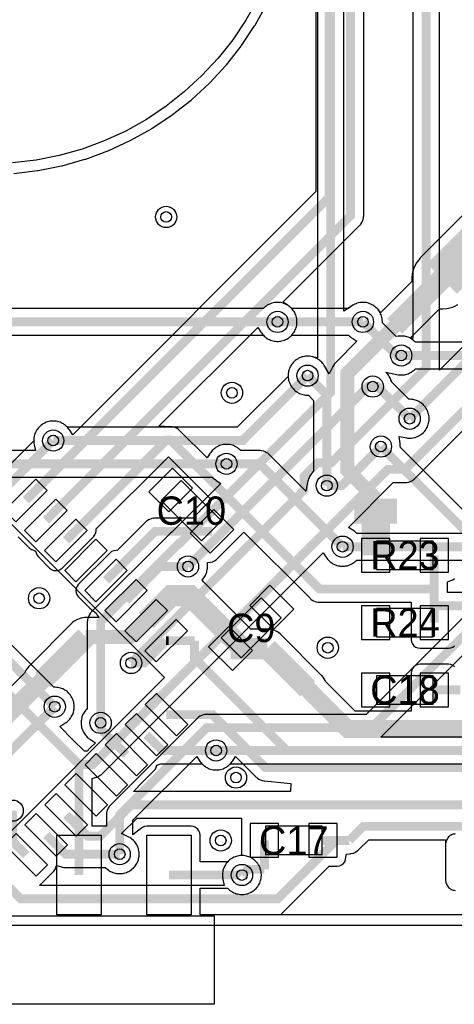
# Model space of a CAD drawing. Header units: millimetres. Extents: x -74 to 74, y -32 to 26.
# Tile 8 of 16: x 1 to 13, y -32 to -4. Entities that reach past the tile are written whole.
import ezdxf
from ezdxf.enums import TextEntityAlignment as Align

# ---------------------------------------------------------------- set-up
doc = ezdxf.new("R2010")
doc.units = ezdxf.units.MM
for name, color, linetype in [('COBRE_BAIXO', 7, 'Continuous'), ('COBRE_CIMA', 7, 'Continuous'), ('CONTORNO', 7, 'Continuous'), ('CORPOS_BAIXO', 7, 'Continuous'), ('CORPOS_CIMA', 7, 'Continuous'), ('FUROS', 7, 'Continuous'), ('PADS_BAIXO', 7, 'Continuous'), ('PADS_CIMA', 7, 'Continuous'), ('PLANO_GND_BAIXO', 7, 'Continuous'), ('PLANO_GND_CIMA', 7, 'Continuous'), ('REFS_CIMA', 7, 'Continuous'), ('VIAS', 7, 'Continuous')]:
    doc.layers.add(name, color=color, linetype=linetype)

msp = doc.modelspace()

# ---------------------------------------------------------------- linework, layer by layer
at = {"layer": 'COBRE_BAIXO', "const_width": 0.25}
for points in [[(2.54, -25.455), (2.924, -25.455), (11.256, -17.123), (11.748, -17.123), (16.493, -12.378), (22.706, -12.378), (22.778, -12.306), (22.778, -1.266), (25.558, 1.514), (25.558, 5.307), (27.388, 7.137), (28.962, 7.137), (30.025, 8.2)], [(11.651, 6.738), (9.643, 4.73), (9.643, -14.949), (5.368, -19.224), (5.35, -19.224), (3.149, -21.425), (3.149, -24.281)], [(12.24, 6.166), (12.34, 6.066), (12.34, -14.258), (9.655, -16.943), (9.268, -16.943), (8.892, -17.319), (8.892, -17.706), (4.009, -22.589)], [(20.32, -4.704), (20.32, -7.247), (11.872, -15.695)], [(-22.562, -6.6), (-22.85, -6.888), (-22.85, -11.875), (-22.167, -12.558), (-21.931, -12.558), (-21.242, -11.869), (-21.242, -9.867), (-19.556, -8.181), (-12.528, -8.181), (-3.74, -16.969), (6.702, -16.969)], [(-19.866, -7.582), (-6.961, -7.582), (-1.581, -12.962), (8.143, -12.962)], [(10.553, -12.962), (11.502, -13.911), (11.635, -13.911)], [(1.811, -16.311), (7.159, -16.311), (8.991, -14.479)], [(5.616, -19.866), (10.694, -14.788), (10.83, -14.788)], [(9.978, -19.309), (14.747, -19.309), (18.576, -15.48), (19.7, -15.48), (21.223, -17.003), (21.223, -17.537), (21.423, -17.737)], [(19.091, -16.123), (10.796, -24.418), (6.144, -24.418), (3.688, -26.874), (3.688, -27.988)], [(11.06, -16.481), (9.956, -17.585), (9.534, -17.585)], [(1.855, -23.825), (-2.583, -19.387), (-4.047, -19.387)], [(-1.651, -21.264), (2.54, -25.455)], [(6.41, -25.06), (21.608, -25.06), (23.821, -22.847)], [(2.54, -25.455), (2.54, -28.575)], [(5.08, -28.575), (7.137, -28.575), (7.138, -28.576)]]:
    msp.add_lwpolyline(points, dxfattribs=at)
at = {"layer": 'COBRE_CIMA'}
for points, const_width in [([(1.039, -18.001), (9.6, -9.44), (9.6, 13), (6.35, 16.25), (6.35, 22.74)], 0.25), ([(1.039, -18.001), (1.481, -17.559), (9.6, -9.44), (9.6, 13), (6.35, 16.25), (6.35, 22.74)], 0.25), ([(1.604, -18.567), (10.2, -9.971), (10.2, 13.249), (8.89, 14.559), (8.89, 22.74)], 0.25), ([(1.604, -18.567), (2.046, -18.125), (10.2, -9.971), (10.2, 13.249), (8.89, 14.559), (8.89, 22.74)], 0.25), ([(12.783, -11.748), (18.123, -6.408)], 1.2), ([(11.448, -13.083), (12.783, -11.748)], 0.6), ([(8.143, -12.962), (10.553, -12.962)], 0.25), ([(10.915, -17.951), (10.113, -17.149), (10.113, -14.418), (11.448, -13.083)], 0.4), ([(18.297, -13.911), (11.635, -13.911)], 0.25), ([(9.534, -17.585), (9.534, -15.022), (8.991, -14.479)], 0.25), ([(10.83, -14.788), (10.965, -14.788), (11.872, -15.695)], 0.25), ([(-4.433, -24.604), (-2.057, -22.228), (-1.705, -22.228), (0, -20.523), (0, -18.122), (1.811, -16.311)], 0.25), ([(2.17, -19.133), (5.004, -16.299), (5.124, -16.299), (9.325, -20.5), (12.565, -20.5)], 0.25), ([(11.06, -16.481), (13.528, -18.949), (18.891, -18.949)], 0.25), ([(9.978, -19.309), (7.638, -16.969), (6.702, -16.969)], 0.25), ([(10.915, -18.658), (10.915, -17.951)], 1.2), ([(10.915, -19.55), (10.915, -18.658)], 0.8), ([(6.293, -18.873), (4.692, -18.873), (3.301, -20.264)], 0.25), ([(12.565, -19.55), (12.565, -20.5)], 0.25), ([(3.867, -20.83), (4.831, -19.866), (5.616, -19.866)], 0.25), ([(4.433, -21.396), (5.14, -20.689), (5.669, -20.689), (7.163, -22.183)], 0.6), ([(12.565, -20.5), (12.565, -20.975)], 0.25), ([(12.565, -20.975), (17.968, -20.975)], 0.25), ([(12.565, -20.975), (12.565, -21.45)], 0.25), ([(4.433, -21.396), (3.972, -21.857), (2.729, -21.857)], 0.4), ([(2.729, -21.857), (1.518, -23.069)], 0.6), ([(4.999, -21.961), (4.371, -22.589), (4.009, -22.589)], 0.25), ([(5.067, -21.961), (4.999, -21.961)], 0.25), ([(5.067, -21.961), (5.801, -21.961)], 0.25), ([(26.978, -24.242), (26.16, -25.06), (8.405, -25.06), (5.801, -22.456), (5.801, -21.961)], 0.25), ([(6.817, -22.183), (7.163, -22.183)], 0.6), ([(7.163, -22.183), (7.853, -22.183)], 0.6), ([(8.989, -23.319), (7.853, -22.183)], 0.6), ([(1.518, -23.069), (0.306, -24.28)], 0.5), ([(22.362, -23.292), (21.2, -24.454), (10.124, -24.454), (8.989, -23.319)], 0.5), ([(12.565, -23.35), (13.307, -23.35)], 0.25), ([(34.425, -23.55), (31.293, -23.55), (29.298, -25.545), (7.804, -25.545), (6.307, -24.048), (5.81, -24.048)], 0.25), ([(9.796, -27.6), (8.148, -29.248), (0.895, -29.248), (-0.015, -28.338), (-0.015, -25.695), (1.855, -23.825)], 0.25), ([(36.471, -24.225), (33.201, -24.225), (30.833, -26.593), (4.023, -26.593), (3.135, -27.481), (2.784, -27.481), (2.179, -26.876)], 0.25), ([(3.876, -25.179), (3.149, -24.452), (3.149, -24.281)], 0.25), ([(5.008, -24.048), (5.81, -24.048)], 0.25), ([(4.442, -24.614), (4.888, -25.06), (6.41, -25.06)], 0.25), ([(1.048, -28.008), (0.667, -27.627), (0.667, -26.759)], 0.25), ([(10.167, -27.6), (10.564, -27.203), (33.253, -27.203), (34.575, -28.525)], 0.25), ([(3.688, -27.988), (2.16, -27.988), (1.614, -27.442)], 0.25), ([(7.775, -27.6), (7.775, -28.417)], 0.25), ([(9.425, -27.6), (9.796, -27.6)], 0.25), ([(9.796, -27.6), (10.167, -27.6)], 0.25), ([(7.775, -28.417), (7.297, -28.417), (7.138, -28.576)], 0.25)]:
    msp.add_lwpolyline(points, dxfattribs=dict(at, const_width=const_width))
at = {"layer": 'CONTORNO'}
msp.add_lwpolyline([(20.251, -30), (0, -30), (-20.251, -30)], dxfattribs=at)
at = {"layer": 'CORPOS_BAIXO'}
msp.add_lwpolyline([(6.35, -32.225), (-6.35, -32.225), (-6.35, -29.725), (6.35, -29.725)], close=True, dxfattribs=at)
at = {"layer": 'CORPOS_CIMA'}
for points in [[(6.559, -18.573), (5.427, -17.441), (4.861, -18.007), (5.993, -19.139)], [(-4.95, -23), (0, -27.95), (4.95, -23), (0, -18.05)], [(10.94, -19.95), (12.54, -19.95), (12.54, -19.15), (10.94, -19.15)], [(7.117, -22.449), (8.249, -21.317), (7.683, -20.751), (6.551, -21.883)], [(12.54, -21.05), (10.94, -21.05), (10.94, -21.85), (12.54, -21.85)], [(12.54, -22.95), (10.94, -22.95), (10.94, -23.75), (12.54, -23.75)], [(7.8, -28), (9.4, -28), (9.4, -27.2), (7.8, -27.2)]]:
    msp.add_lwpolyline(points, close=True, dxfattribs=at)
at = {"layer": 'FUROS'}
msp.add_lwpolyline([(7.574, -3.859), (7.247, -4.441), (6.877, -4.996), (6.463, -5.52), (6.01, -6.01), (5.52, -6.463), (4.996, -6.877), (4.441, -7.247), (3.859, -7.574), (3.253, -7.853), (2.627, -8.084), (1.984, -8.265), (1.33, -8.395), (0.667, -8.474)], dxfattribs=at)
at = {"layer": 'PADS_BAIXO'}
for points in [[(3.165, -29.7), (1.915, -29.7), (1.915, -27.45), (3.165, -27.45)], [(5.705, -29.7), (4.455, -29.7), (4.455, -27.45), (5.705, -27.45)]]:
    msp.add_lwpolyline(points, close=True, dxfattribs=at)
at = {"layer": 'PADS_CIMA'}
for points in [[(5.745, -17.654), (5.18, -17.088), (4.508, -17.76), (5.074, -18.325)], [(0.438, -18.284), (0.756, -18.603), (1.64, -17.719), (1.322, -17.4)], [(1.003, -18.85), (1.322, -19.168), (2.205, -18.284), (1.887, -17.966)], [(6.912, -18.82), (6.346, -18.255), (5.675, -18.926), (6.24, -19.492)], [(1.569, -19.416), (1.887, -19.734), (2.771, -18.85), (2.453, -18.532)], [(2.135, -19.981), (2.453, -20.3), (3.337, -19.416), (3.019, -19.097)], [(10.515, -20.025), (11.315, -20.025), (11.315, -19.075), (10.515, -19.075)], [(12.165, -20.025), (12.965, -20.025), (12.965, -19.075), (12.165, -19.075)], [(2.7, -20.547), (3.019, -20.865), (3.903, -19.981), (3.584, -19.663)], [(3.266, -21.113), (3.584, -21.431), (4.468, -20.547), (4.15, -20.229)], [(8.036, -21.635), (8.602, -21.07), (7.93, -20.398), (7.365, -20.964)], [(3.832, -21.678), (4.15, -21.997), (5.034, -21.113), (4.716, -20.795)], [(11.315, -20.975), (10.515, -20.975), (10.515, -21.925), (11.315, -21.925)], [(12.965, -20.975), (12.165, -20.975), (12.165, -21.925), (12.965, -21.925)], [(4.397, -22.244), (4.716, -22.562), (5.6, -21.678), (5.281, -21.36)], [(6.87, -22.802), (7.435, -22.236), (6.764, -21.565), (6.198, -22.13)], [(11.315, -22.875), (10.515, -22.875), (10.515, -23.825), (11.315, -23.825)], [(12.965, -22.875), (12.165, -22.875), (12.165, -23.825), (12.965, -23.825)], [(4.407, -23.765), (5.291, -24.649), (5.609, -24.331), (4.725, -23.447)], [(3.841, -24.331), (4.725, -25.215), (5.043, -24.896), (4.159, -24.013)], [(3.275, -24.896), (4.159, -25.78), (4.477, -25.462), (3.594, -24.578)], [(2.71, -25.462), (3.594, -26.346), (3.912, -26.028), (3.028, -25.144)], [(2.144, -26.028), (3.028, -26.912), (3.346, -26.594), (2.462, -25.71)], [(1.578, -26.594), (2.462, -27.477), (2.78, -27.159), (1.896, -26.275)], [(1.013, -27.159), (1.896, -28.043), (2.215, -27.725), (1.331, -26.841)], [(7.375, -28.075), (8.175, -28.075), (8.175, -27.125), (7.375, -27.125)], [(9.025, -28.075), (9.825, -28.075), (9.825, -27.125), (9.025, -27.125)], [(0.447, -27.725), (1.331, -28.609), (1.649, -28.291), (0.765, -27.407)]]:
    msp.add_lwpolyline(points, close=True, dxfattribs=at)
at = {"layer": 'PLANO_GND_BAIXO'}
for points in [[(19.945, -7.092), (12.715, -14.322), (12.715, -14.258), (12.715, 5.89), (12.724, 5.905), (12.741, 5.941), (12.754, 5.971), (12.767, 6.008), (12.771, 6.026), (16.15, 2.648)], [(11.965, 5.684), (11.965, -13.431), (11.793, -13.384), (11.761, -13.376), (11.723, -13.368), (11.691, -13.364), (11.651, -13.362), (11.619, -13.362), (11.579, -13.364), (11.547, -13.368), (11.496, -13.375), (11.105, -12.984), (11.102, -12.946), (11.1, -12.906), (11.096, -12.874), (11.088, -12.836), (11.08, -12.804), (11.067, -12.767), (11.054, -12.737), (11.037, -12.701), (11.021, -12.673), (10.999, -12.64), (10.979, -12.615), (10.953, -12.585), (10.93, -12.562), (10.9, -12.536), (10.875, -12.516), (10.842, -12.494), (10.814, -12.478), (10.778, -12.461), (10.748, -12.448), (10.711, -12.435), (10.679, -12.427), (10.641, -12.419), (10.609, -12.415), (10.569, -12.413), (10.537, -12.413), (10.497, -12.415), (10.465, -12.419), (10.427, -12.427), (10.395, -12.435), (10.358, -12.448), (10.328, -12.461), (10.292, -12.478), (10.264, -12.494), (10.231, -12.516), (10.018, -12.659), (10.018, 4.575)], [(9.268, 4.73), (9.268, -13.974), (9.117, -13.944), (9.079, -13.936), (9.047, -13.932), (9.007, -13.93), (8.975, -13.93), (8.935, -13.932), (8.903, -13.936), (8.865, -13.944), (8.833, -13.952), (8.796, -13.965), (8.766, -13.978), (8.73, -13.995), (8.702, -14.011), (8.669, -14.033), (8.644, -14.053), (8.614, -14.079), (8.591, -14.102), (8.565, -14.132), (8.545, -14.157), (8.523, -14.19), (8.507, -14.218), (8.49, -14.254), (8.477, -14.284), (8.464, -14.321), (8.456, -14.353), (8.448, -14.391), (8.444, -14.423), (8.442, -14.463), (8.439, -14.501), (7.004, -15.936), (2.217, -15.936), (2.188, -15.911), (2.158, -15.885), (2.133, -15.865), (2.1, -15.843), (2.072, -15.827), (2.036, -15.81), (2.006, -15.797), (1.969, -15.784), (1.937, -15.776), (1.899, -15.768), (1.867, -15.764), (1.827, -15.762), (1.795, -15.762), (1.755, -15.764), (1.723, -15.768), (1.685, -15.776), (1.653, -15.784), (1.616, -15.797), (1.586, -15.81), (1.55, -15.827), (1.522, -15.843), (1.489, -15.865), (1.464, -15.885), (1.434, -15.911), (1.411, -15.934), (1.385, -15.964), (1.365, -15.989), (1.343, -16.022), (1.327, -16.05), (1.31, -16.086), (1.297, -16.116), (1.284, -16.153), (1.276, -16.185), (1.268, -16.223), (1.264, -16.255), (1.262, -16.295), (1.262, -16.327), (1.264, -16.367), (1.268, -16.399), (1.276, -16.437), (1.307, -16.594), (-3.585, -16.594)], [(0.702, -8.772), (1.365, -8.693), (1.388, -8.69), (2.043, -8.559), (2.066, -8.554), (2.708, -8.373), (2.73, -8.365), (3.357, -8.134), (3.378, -8.125), (3.985, -7.846), (4.006, -7.835), (4.588, -7.509), (4.608, -7.497), (5.163, -7.126), (5.182, -7.112), (5.706, -6.699), (5.724, -6.684), (6.214, -6.231), (6.231, -6.214), (6.684, -5.724), (6.699, -5.706), (7.112, -5.182), (7.126, -5.163), (7.497, -4.608), (7.509, -4.588), (7.835, -4.006)], [(-1.581, -13.337), (7.737, -13.337), (7.766, -13.362), (7.796, -13.388), (7.821, -13.408), (7.854, -13.43), (7.882, -13.446), (7.918, -13.463), (7.948, -13.476), (7.985, -13.489), (8.017, -13.497), (8.055, -13.505), (8.087, -13.509), (8.127, -13.511), (8.159, -13.511), (8.199, -13.509), (8.231, -13.505), (8.269, -13.497), (8.301, -13.489), (8.338, -13.476), (8.368, -13.463), (8.404, -13.446), (8.432, -13.43), (8.465, -13.408), (8.49, -13.388), (8.52, -13.362), (8.543, -13.339), (8.569, -13.309), (8.589, -13.284), (8.611, -13.251), (8.627, -13.223), (8.644, -13.187), (8.657, -13.157), (8.67, -13.12), (8.678, -13.088), (8.686, -13.05), (8.69, -13.018), (8.692, -12.978), (8.692, -12.946), (8.69, -12.906), (8.686, -12.874), (8.678, -12.836), (8.67, -12.804), (8.657, -12.767), (8.644, -12.737), (8.627, -12.701), (8.611, -12.673), (8.589, -12.64), (8.569, -12.615), (8.543, -12.585), (8.52, -12.562), (8.49, -12.536), (8.465, -12.516), (8.432, -12.494), (8.404, -12.478), (8.368, -12.461), (8.338, -12.448), (8.301, -12.435), (8.269, -12.427), (8.231, -12.419), (8.199, -12.415), (8.159, -12.413), (8.127, -12.413), (8.087, -12.415), (8.055, -12.419), (8.017, -12.427), (7.985, -12.435), (7.948, -12.448), (7.918, -12.461), (7.882, -12.478), (7.854, -12.494), (7.821, -12.516), (7.796, -12.536), (7.766, -12.562), (7.737, -12.587), (-1.426, -12.587)], [(14.592, -18.934), (10.384, -18.934), (10.355, -18.909), (10.325, -18.883), (10.3, -18.863), (10.267, -18.841), (10.148, -18.762), (11.411, -17.498), (11.748, -17.498), (11.773, -17.497), (11.797, -17.494), (11.845, -17.485), (11.868, -17.478), (11.914, -17.459), (11.935, -17.447), (11.976, -17.42), (11.995, -17.405), (12.013, -17.388), (14.273, -15.129)], [(21.453, -24.685), (11.059, -24.685), (11.061, -24.683), (19.069, -16.675)], [(-3.74, -17.344), (6.296, -17.344), (6.325, -17.369), (6.355, -17.395), (6.38, -17.415), (6.413, -17.437), (6.54, -17.522), (5.161, -18.901), (5.122, -18.927), (5.103, -18.942), (5.085, -18.959), (2.884, -21.16), (2.867, -21.178), (2.852, -21.197), (2.825, -21.238), (2.813, -21.259), (2.794, -21.305), (2.787, -21.328), (2.778, -21.376), (2.775, -21.4), (2.774, -21.425), (2.774, -23.875), (2.749, -23.904), (2.723, -23.934), (2.703, -23.959), (2.681, -23.992), (2.665, -24.02), (2.619, -24.101), (2.606, -24.193), (2.602, -24.225), (2.6, -24.265), (2.6, -24.297), (2.602, -24.337), (2.606, -24.369), (2.614, -24.407), (2.622, -24.439), (2.635, -24.476), (2.648, -24.506), (2.665, -24.542), (2.681, -24.57), (2.703, -24.603), (2.723, -24.628), (2.749, -24.658), (2.772, -24.681), (2.802, -24.707), (2.827, -24.727), (2.86, -24.749), (3.004, -24.845), (2.859, -24.99), (2.769, -25.08), (2.695, -25.08), (2.37, -24.755), (2.002, -24.387), (2.144, -24.293), (2.177, -24.271), (2.202, -24.251), (2.232, -24.225), (2.255, -24.202), (2.281, -24.172), (2.301, -24.147), (2.323, -24.114), (2.339, -24.086), (2.385, -24.005), (2.398, -23.913), (2.402, -23.881), (2.404, -23.841), (2.404, -23.809), (2.402, -23.769), (2.398, -23.737), (2.39, -23.699), (2.382, -23.667), (2.369, -23.63), (2.356, -23.6), (2.339, -23.564), (2.323, -23.536), (2.301, -23.503), (2.281, -23.478), (2.255, -23.448), (2.232, -23.425), (2.202, -23.399), (2.177, -23.379), (2.144, -23.357), (2.116, -23.341), (2.08, -23.324), (2.05, -23.311), (2.013, -23.298), (1.981, -23.29), (1.943, -23.282), (1.911, -23.278), (1.871, -23.276), (1.833, -23.273), (-2.318, -19.122)], [(15, -19.684), (10.641, -24.043), (6.144, -24.043), (6.119, -24.044), (6.095, -24.047), (6.047, -24.056), (6.024, -24.063), (5.978, -24.082), (5.957, -24.094), (5.916, -24.121), (5.897, -24.136), (5.879, -24.153), (3.423, -26.609), (3.406, -26.627), (3.391, -26.646), (3.364, -26.687), (3.352, -26.708), (3.333, -26.754), (3.326, -26.777), (3.317, -26.819), (3.317, -26.825), (3.314, -26.849), (3.313, -26.874), (3.313, -27.2), (3.165, -27.2), (2.915, -27.2), (2.915, -25.849), (3.021, -25.817), (3.021, -25.817), (3.044, -25.81), (3.09, -25.791), (3.111, -25.779), (3.152, -25.752), (3.171, -25.737), (3.189, -25.72), (9.431, -19.479), (9.51, -19.598), (9.532, -19.631), (9.552, -19.656), (9.578, -19.686), (9.601, -19.709), (9.631, -19.735), (9.656, -19.755), (9.689, -19.777), (9.717, -19.793), (9.753, -19.81), (9.783, -19.823), (9.82, -19.836), (9.852, -19.844), (9.89, -19.852), (9.922, -19.856), (9.962, -19.858), (9.994, -19.858), (10.034, -19.856), (10.066, -19.852), (10.104, -19.844), (10.136, -19.836), (10.173, -19.823), (10.203, -19.81), (10.239, -19.793), (10.267, -19.777), (10.3, -19.755), (10.325, -19.735), (10.355, -19.709), (10.384, -19.684), (14.747, -19.684)], [(20.232, -29.7), (5.955, -29.7), (5.955, -28.95), (6.731, -28.95), (6.761, -28.976), (6.791, -29.002), (6.816, -29.022), (6.849, -29.044), (6.877, -29.06), (6.913, -29.077), (6.943, -29.09), (6.98, -29.103), (7.012, -29.111), (7.05, -29.119), (7.082, -29.123), (7.122, -29.125), (7.154, -29.125), (7.194, -29.123), (7.226, -29.119), (7.264, -29.111), (7.296, -29.103), (7.333, -29.09), (7.363, -29.077), (7.399, -29.06), (7.427, -29.044), (7.46, -29.022), (7.485, -29.002), (7.515, -28.976), (7.538, -28.953), (7.564, -28.923), (7.584, -28.898), (7.606, -28.865), (7.622, -28.837), (7.639, -28.801), (7.652, -28.771), (7.665, -28.734), (7.673, -28.702), (7.681, -28.664), (7.685, -28.632), (7.687, -28.592), (7.687, -28.56), (7.685, -28.52), (7.681, -28.488), (7.673, -28.45), (7.665, -28.418), (7.652, -28.381), (7.639, -28.351), (7.622, -28.315), (7.606, -28.287), (7.584, -28.254), (7.564, -28.229), (7.538, -28.199), (7.515, -28.176), (7.485, -28.15), (7.46, -28.13), (7.427, -28.108), (7.399, -28.092), (7.363, -28.075), (7.333, -28.062), (7.296, -28.049), (7.264, -28.041), (7.226, -28.033), (7.194, -28.029), (7.154, -28.027), (7.122, -28.027), (7.082, -28.029), (7.05, -28.033), (7.012, -28.041), (6.98, -28.049), (6.943, -28.062), (6.913, -28.075), (6.877, -28.092), (6.849, -28.108), (6.816, -28.13), (6.791, -28.15), (6.761, -28.176), (6.735, -28.199), (5.955, -28.2), (5.955, -27.45), (5.946, -27.385), (5.922, -27.325), (5.882, -27.273), (5.83, -27.233), (5.77, -27.209), (5.705, -27.2), (4.455, -27.2), (4.39, -27.209), (4.33, -27.233), (4.278, -27.273), (4.063, -27.438), (4.063, -27.029), (4.063, -27.029), (5.863, -25.23), (5.942, -25.349), (5.964, -25.382), (5.984, -25.407), (6.01, -25.437), (6.033, -25.46), (6.063, -25.486), (6.088, -25.506), (6.121, -25.528), (6.149, -25.544), (6.185, -25.561), (6.215, -25.574), (6.252, -25.587), (6.284, -25.595), (6.322, -25.603), (6.354, -25.607), (6.394, -25.609), (6.426, -25.609), (6.466, -25.607), (6.498, -25.603), (6.536, -25.595), (6.568, -25.587), (6.605, -25.574), (6.635, -25.561), (6.671, -25.544), (6.699, -25.528), (6.732, -25.506), (6.757, -25.486), (6.787, -25.46), (6.816, -25.435), (21.608, -25.435)], [(13.156, -27.414), (13.126, -27.419), (13.098, -27.426), (13.07, -27.436), (13.044, -27.448), (13.018, -27.464), (12.995, -27.481), (12.973, -27.501), (12.953, -27.523), (12.936, -27.546), (12.92, -27.572), (12.908, -27.598), (12.898, -27.626), (12.891, -27.654), (12.886, -27.684), (12.885, -27.713), (12.885, -28.713), (12.886, -28.742), (12.891, -28.772), (12.898, -28.8), (12.908, -28.828), (12.92, -28.854), (12.936, -28.88), (12.953, -28.903), (12.973, -28.925), (12.995, -28.945), (13.018, -28.962), (13.044, -28.978), (13.07, -28.99), (13.098, -29), (13.126, -29.007), (13.156, -29.012)]]:
    msp.add_lwpolyline(points, dxfattribs=at)
at = {"layer": 'PLANO_GND_CIMA'}
for points in [[(17.522, -5.807), (12.182, -11.147), (12.165, -11.165), (12.091, -11.256), (12.064, -11.297), (12.008, -11.401), (11.989, -11.446), (11.955, -11.558), (11.946, -11.606), (11.934, -11.723), (11.934, -11.773), (11.934, -11.819), (11.061, -12.693), (10.953, -12.585), (10.93, -12.562), (10.9, -12.536), (10.875, -12.516), (10.842, -12.494), (10.814, -12.478), (10.778, -12.461), (10.748, -12.448), (10.711, -12.435), (10.679, -12.427), (10.641, -12.419), (10.609, -12.415), (10.569, -12.413), (10.537, -12.413), (10.497, -12.415), (10.465, -12.419), (10.427, -12.427), (10.395, -12.435), (10.358, -12.448), (10.328, -12.461), (10.292, -12.478), (10.264, -12.494), (10.231, -12.516), (10.206, -12.536), (10.176, -12.562), (10.147, -12.587), (8.549, -12.587), (8.52, -12.562), (8.49, -12.536), (8.465, -12.516), (8.432, -12.494), (8.297, -12.404), (10.465, -10.236), (10.482, -10.218), (10.497, -10.199), (10.524, -10.158), (10.536, -10.137), (10.555, -10.091), (10.562, -10.068), (10.571, -10.02), (10.574, -9.996), (10.575, -9.971), (10.575, 13.249)], [(9.225, 12.845), (9.225, -9.285), (2.362, -16.147), (2.279, -16.022), (2.257, -15.989), (2.237, -15.964), (2.211, -15.934), (2.188, -15.911), (2.158, -15.885), (2.133, -15.865), (2.1, -15.843), (2.072, -15.827), (2.036, -15.81), (2.006, -15.797), (1.969, -15.784), (1.937, -15.776), (1.899, -15.768), (1.867, -15.764), (1.827, -15.762), (1.795, -15.762), (1.755, -15.764), (1.723, -15.768), (1.685, -15.776), (1.653, -15.784), (1.616, -15.797), (1.586, -15.81), (1.55, -15.827), (1.522, -15.843), (1.489, -15.865), (1.464, -15.885), (1.434, -15.911), (1.411, -15.934), (1.385, -15.964), (1.365, -15.989), (1.343, -16.022), (1.327, -16.05), (1.31, -16.086), (1.297, -16.116), (1.284, -16.153), (1.276, -16.185), (1.268, -16.223), (1.264, -16.255), (1.262, -16.295), (1.259, -16.333), (-0.265, -17.857)], [(0.702, -8.772), (1.365, -8.693), (1.388, -8.69), (2.043, -8.559), (2.066, -8.554), (2.708, -8.373), (2.73, -8.365), (3.357, -8.134), (3.378, -8.125), (3.985, -7.846), (4.006, -7.835), (4.588, -7.509), (4.608, -7.497), (5.163, -7.126), (5.182, -7.112), (5.706, -6.699), (5.724, -6.684), (6.214, -6.231), (6.231, -6.214), (6.684, -5.724), (6.699, -5.706), (7.112, -5.182), (7.126, -5.163), (7.497, -4.608), (7.509, -4.588), (7.835, -4.006)], [(17.891, -13.536), (12.037, -13.536), (12.035, -13.534), (12.012, -13.511), (11.982, -13.485), (11.957, -13.465), (11.924, -13.443), (11.896, -13.427), (11.886, -13.422), (12.712, -12.597), (12.758, -12.597), (12.808, -12.597), (12.925, -12.585), (12.973, -12.576), (13.085, -12.542), (13.13, -12.523), (13.234, -12.467)], [(13.683, -18.574), (11.612, -16.503), (11.609, -16.465), (11.607, -16.425), (11.603, -16.393), (11.577, -16.196), (11.746, -16.23), (11.784, -16.238), (11.816, -16.242), (11.856, -16.244), (11.888, -16.244), (11.928, -16.242), (11.96, -16.238), (11.998, -16.23), (12.03, -16.222), (12.067, -16.209), (12.097, -16.196), (12.133, -16.179), (12.161, -16.163), (12.194, -16.141), (12.219, -16.121), (12.249, -16.095), (12.272, -16.072), (12.298, -16.042), (12.318, -16.017), (12.34, -15.984), (12.356, -15.956), (12.373, -15.92), (12.386, -15.89), (12.399, -15.853), (12.407, -15.821), (12.415, -15.783), (12.419, -15.751), (12.421, -15.711), (12.421, -15.679), (12.419, -15.639), (12.415, -15.607), (12.407, -15.569), (12.399, -15.537), (12.386, -15.5), (12.373, -15.47), (12.356, -15.434), (12.34, -15.406), (12.318, -15.373), (12.298, -15.348), (12.272, -15.318), (12.249, -15.295), (12.219, -15.269), (12.194, -15.249), (12.161, -15.227), (12.133, -15.211), (12.097, -15.194), (12.067, -15.181), (12.03, -15.168), (11.998, -15.16), (11.96, -15.152), (11.928, -15.148), (11.888, -15.146), (11.85, -15.143), (11.364, -14.656), (11.357, -14.63), (11.344, -14.593), (11.331, -14.563), (11.314, -14.527), (11.298, -14.499), (11.276, -14.466), (11.256, -14.441), (11.23, -14.411), (11.207, -14.388), (11.204, -14.385), (11.509, -14.446), (11.547, -14.454), (11.579, -14.458), (11.619, -14.46), (11.651, -14.46), (11.691, -14.458), (11.723, -14.454), (11.761, -14.446), (11.793, -14.438), (11.83, -14.425), (11.86, -14.412), (11.896, -14.395), (11.924, -14.379), (11.957, -14.357), (11.982, -14.337), (12.012, -14.311), (12.041, -14.286), (15.068, -14.286)], [(0.827, -19.027), (1.145, -19.345), (1.197, -19.385), (1.257, -19.41), (1.307, -19.43), (1.328, -19.48), (1.353, -19.541), (1.392, -19.592), (1.71, -19.911), (1.762, -19.95), (1.823, -19.975), (1.887, -19.984), (1.952, -19.975), (2.012, -19.95), (2.064, -19.911), (2.948, -19.027), (2.988, -18.975), (3.013, -18.915), (3.021, -18.85), (3.027, -18.806), (5.064, -16.769), (6.271, -17.976), (6.17, -18.078), (5.749, -18.498), (4.692, -18.498), (4.667, -18.499), (4.643, -18.502), (4.595, -18.511), (4.572, -18.518), (4.526, -18.537), (4.505, -18.549), (4.464, -18.576), (4.445, -18.591), (4.427, -18.608), (3.627, -19.408), (3.584, -19.413), (3.52, -19.422), (3.459, -19.447), (3.408, -19.486), (2.524, -20.37), (2.484, -20.422), (2.459, -20.482), (2.45, -20.547), (2.459, -20.612), (2.484, -20.672), (2.524, -20.724), (2.842, -21.042), (2.894, -21.082), (3.028, -21.185), (3.05, -21.238), (3.089, -21.29), (3.108, -21.308), (2.754, -21.308), (2.704, -21.308), (2.646, -21.314), (2.598, -21.324), (2.542, -21.341), (2.496, -21.359), (2.444, -21.387), (2.404, -21.414), (2.358, -21.452), (2.34, -21.468), (1.129, -22.68), (1.112, -22.698), (1.075, -22.743), (1.048, -22.784), (1.02, -22.836), (1.003, -22.875), (0.248, -23.63)], [(13.142, -22.698), (13.09, -22.658), (13.03, -22.634), (12.965, -22.625), (12.165, -22.625), (12.1, -22.634), (12.04, -22.658), (11.988, -22.698), (11.948, -22.75), (11.924, -22.81), (11.915, -22.875), (11.915, -23.825), (11.915, -23.954), (10.331, -23.954), (9.503, -23.125), (9.486, -23.086), (9.458, -23.034), (9.431, -22.993), (9.394, -22.948), (9.377, -22.93), (8.242, -21.794), (8.224, -21.778), (8.178, -21.74), (8.138, -21.713), (8.086, -21.685), (8.04, -21.667), (7.984, -21.65), (7.936, -21.64), (7.878, -21.634), (7.853, -21.633), (7.391, -21.633), (6.058, -20.3), (6.015, -20.257), (6.062, -20.188), (6.084, -20.155), (6.1, -20.127), (6.117, -20.091), (6.13, -20.061), (6.143, -20.024), (6.151, -19.992), (6.159, -19.954), (6.163, -19.922), (6.165, -19.882), (6.165, -19.85), (6.165, -19.85), (6.165, -19.752), (6.24, -19.742), (6.305, -19.734), (6.365, -19.709), (6.417, -19.669), (7.089, -18.997), (7.19, -18.896), (9.06, -20.765), (9.078, -20.782), (9.097, -20.797), (9.138, -20.824), (9.159, -20.836), (9.205, -20.855), (9.228, -20.862), (9.276, -20.871), (9.3, -20.874), (9.325, -20.875), (11.915, -20.875), (11.915, -20.975), (11.915, -21.925), (11.924, -21.99), (11.948, -22.05), (11.988, -22.102), (12.04, -22.142), (12.1, -22.166), (12.165, -22.175), (12.965, -22.175), (13.03, -22.166), (13.09, -22.142), (13.142, -22.102)], [(17.562, -20.6), (12.94, -20.6), (12.94, -20.5), (12.94, -20.304), (13.03, -20.266), (13.09, -20.242), (13.142, -20.202)], [(20.232, -29.7), (8.226, -29.7), (8.413, -29.513), (9.601, -28.325), (9.825, -28.325), (9.89, -28.316), (9.95, -28.292), (10.002, -28.252), (10.042, -28.2), (10.066, -28.14), (10.075, -28.075), (10.087, -27.984), (10.192, -27.974), (10.216, -27.971), (10.264, -27.962), (10.287, -27.955), (10.329, -27.937), (10.333, -27.936), (10.354, -27.924), (10.395, -27.897), (10.414, -27.882), (10.432, -27.865), (10.719, -27.578), (12.885, -27.578), (12.885, -27.713), (12.885, -28.713), (12.886, -28.742), (12.891, -28.772), (12.898, -28.8), (12.908, -28.828), (12.92, -28.854), (12.936, -28.88), (12.953, -28.903), (12.973, -28.925), (12.995, -28.945), (13.018, -28.962), (13.044, -28.978), (13.07, -28.99), (13.098, -29), (13.126, -29.007), (13.156, -29.012)]]:
    msp.add_lwpolyline(points, dxfattribs=at)
for points in [[(7.585, -13.116), (7.675, -13.251), (7.697, -13.284), (7.717, -13.309), (7.743, -13.339), (7.766, -13.362), (7.796, -13.388), (7.821, -13.408), (7.854, -13.43), (7.882, -13.446), (7.918, -13.463), (7.948, -13.476), (7.985, -13.489), (8.017, -13.497), (8.055, -13.505), (8.087, -13.509), (8.127, -13.511), (8.159, -13.511), (8.199, -13.509), (8.231, -13.505), (8.269, -13.497), (8.301, -13.489), (8.338, -13.476), (8.368, -13.463), (8.404, -13.446), (8.432, -13.43), (8.465, -13.408), (8.49, -13.388), (8.52, -13.362), (8.549, -13.337), (10.147, -13.337), (10.176, -13.362), (10.206, -13.388), (10.231, -13.408), (10.264, -13.43), (10.384, -13.51), (9.795, -14.1), (9.778, -14.118), (9.753, -14.148), (9.726, -14.189), (9.708, -14.224), (9.597, -14.43), (9.475, -14.218), (9.459, -14.19), (9.437, -14.157), (9.417, -14.132), (9.391, -14.102), (9.368, -14.079), (9.338, -14.053), (9.313, -14.033), (9.28, -14.011), (9.252, -13.995), (9.216, -13.978), (9.186, -13.965), (9.149, -13.952), (9.117, -13.944), (9.079, -13.936), (9.047, -13.932), (9.007, -13.93), (8.975, -13.93), (8.935, -13.932), (8.903, -13.936), (8.865, -13.944), (8.833, -13.952), (8.796, -13.965), (8.766, -13.978), (8.73, -13.995), (8.702, -14.011), (8.669, -14.033), (8.644, -14.053), (8.614, -14.079), (8.591, -14.102), (8.565, -14.132), (8.545, -14.157), (8.523, -14.19), (8.507, -14.218), (8.49, -14.254), (8.477, -14.284), (8.464, -14.321), (8.456, -14.353), (8.448, -14.391), (8.444, -14.423), (8.442, -14.463), (8.442, -14.495), (8.444, -14.535), (8.448, -14.567), (8.456, -14.605), (8.464, -14.637), (8.477, -14.674), (8.49, -14.704), (8.507, -14.74), (8.523, -14.768), (8.545, -14.801), (8.565, -14.826), (8.591, -14.856), (8.614, -14.879), (8.644, -14.905), (8.669, -14.925), (8.702, -14.947), (8.73, -14.963), (8.766, -14.98), (8.796, -14.993), (8.833, -15.006), (8.865, -15.014), (8.903, -15.022), (8.935, -15.026), (8.975, -15.028), (9.013, -15.031), (9.159, -15.177), (9.159, -17.179), (9.134, -17.208), (9.108, -17.238), (9.088, -17.263), (9.066, -17.296), (9.05, -17.324), (9.033, -17.36), (9.02, -17.39), (9.007, -17.427), (8.999, -17.459), (8.991, -17.497), (8.942, -17.743), (7.903, -16.704), (7.885, -16.687), (7.866, -16.672), (7.825, -16.645), (7.804, -16.633), (7.758, -16.614), (7.735, -16.607), (7.687, -16.598), (7.663, -16.595), (7.638, -16.594), (7.108, -16.594), (7.079, -16.569), (7.049, -16.543), (7.024, -16.523), (6.991, -16.501), (6.963, -16.485), (6.927, -16.468), (6.897, -16.455), (6.86, -16.442), (6.828, -16.434), (6.79, -16.426), (6.758, -16.422), (6.718, -16.42), (6.686, -16.42), (6.646, -16.422), (6.614, -16.426), (6.576, -16.434), (6.544, -16.442), (6.507, -16.455), (6.477, -16.468), (6.441, -16.485), (6.413, -16.501), (6.38, -16.523), (6.355, -16.543), (6.325, -16.569), (6.302, -16.592), (6.276, -16.622), (6.256, -16.647), (6.234, -16.68), (6.155, -16.799), (5.389, -16.034), (5.371, -16.017), (5.352, -16.002), (5.311, -15.975), (5.29, -15.963), (5.244, -15.944), (5.221, -15.937), (5.173, -15.928), (5.149, -15.925), (5.124, -15.924), (4.794, -15.908), (7.585, -13.116)], [(4.088, -26.205), (4.336, -25.957), (4.654, -25.639), (4.694, -25.587), (4.719, -25.527), (4.74, -25.477), (4.79, -25.456), (4.794, -25.454), (4.846, -25.433), (4.863, -25.434), (4.888, -25.435), (6.004, -25.435), (6.033, -25.46), (6.063, -25.486), (6.088, -25.506), (6.121, -25.528), (6.149, -25.544), (6.185, -25.561), (6.215, -25.574), (6.252, -25.587), (6.284, -25.595), (6.322, -25.603), (6.354, -25.607), (6.394, -25.609), (6.426, -25.609), (6.466, -25.607), (6.498, -25.603), (6.536, -25.595), (6.568, -25.587), (6.605, -25.574), (6.635, -25.561), (6.671, -25.544), (6.699, -25.528), (6.732, -25.506), (6.757, -25.486), (6.787, -25.46), (6.81, -25.437), (6.836, -25.407), (6.856, -25.382), (6.878, -25.349), (6.958, -25.229), (7.539, -25.81), (7.557, -25.827), (7.576, -25.842), (7.617, -25.869), (7.638, -25.881), (7.684, -25.9), (7.707, -25.907), (7.755, -25.916), (7.779, -25.919), (8.519, -25.992), (8.508, -26.218), (4.075, -26.218), (4.088, -26.205)], [(1.508, -28.786), (1.826, -28.467), (1.865, -28.416), (1.89, -28.355), (1.912, -28.304), (2.04, -28.343), (2.063, -28.35), (2.111, -28.359), (2.135, -28.362), (2.16, -28.363), (3.282, -28.363), (3.311, -28.388), (3.341, -28.414), (3.366, -28.434), (3.399, -28.456), (3.427, -28.472), (3.463, -28.489), (3.493, -28.502), (3.53, -28.515), (3.562, -28.523), (3.6, -28.531), (3.632, -28.535), (3.672, -28.537), (3.704, -28.537), (3.744, -28.535), (3.776, -28.531), (3.814, -28.523), (3.846, -28.515), (3.883, -28.502), (3.913, -28.489), (3.949, -28.472), (3.977, -28.456), (4.01, -28.434), (4.035, -28.414), (4.065, -28.388), (4.088, -28.365), (4.114, -28.335), (4.134, -28.31), (4.156, -28.277), (4.172, -28.249), (4.189, -28.213), (4.202, -28.183), (4.215, -28.146), (4.223, -28.114), (4.231, -28.076), (4.235, -28.044), (4.237, -28.004), (4.237, -27.972), (4.235, -27.932), (4.231, -27.9), (4.223, -27.862), (4.215, -27.83), (4.202, -27.793), (4.189, -27.763), (4.172, -27.727), (4.156, -27.699), (4.134, -27.666), (4.114, -27.641), (4.088, -27.611), (4.065, -27.588), (4.035, -27.562), (4.01, -27.542), (3.977, -27.52), (3.949, -27.504), (3.913, -27.487), (3.743, -27.403), (4.178, -26.968), (7.125, -26.968), (7.125, -27.125), (7.125, -28.011), (7.012, -28.041), (6.98, -28.049), (6.943, -28.062), (6.913, -28.075), (6.877, -28.092), (6.849, -28.108), (6.816, -28.13), (6.791, -28.15), (6.761, -28.176), (6.738, -28.199), (6.712, -28.229), (6.692, -28.254), (6.67, -28.287), (6.654, -28.315), (6.637, -28.351), (6.624, -28.381), (6.611, -28.418), (6.603, -28.45), (6.595, -28.488), (6.591, -28.52), (6.589, -28.56), (6.589, -28.592), (6.591, -28.632), (6.595, -28.664), (6.603, -28.702), (6.637, -28.873), (1.42, -28.873), (1.508, -28.786)]]:
    msp.add_lwpolyline(points, close=True, dxfattribs=at)
at = {"layer": 'VIAS'}
for centre, radius in [((5, -10), 0.3), ((5, -10), 0.15), ((8.143, -12.962), 0.3), ((10.553, -12.962), 0.3), ((8.143, -12.962), 0.15), ((10.553, -12.962), 0.15), ((11.635, -13.911), 0.3), ((11.635, -13.911), 0.15), ((8.991, -14.479), 0.3), ((8.991, -14.479), 0.15), ((6.856, -14.964), 0.3), ((10.83, -14.788), 0.3), ((10.83, -14.788), 0.15), ((6.856, -14.964), 0.15), ((11.872, -15.695), 0.3), ((11.872, -15.695), 0.15), ((1.811, -16.311), 0.3), ((1.811, -16.311), 0.15), ((11.06, -16.481), 0.3), ((11.06, -16.481), 0.15), ((6.702, -16.969), 0.3), ((6.702, -16.969), 0.15), ((9.534, -17.585), 0.3), ((9.534, -17.585), 0.15), ((9.978, -19.309), 0.3), ((9.978, -19.309), 0.15), ((5.616, -19.866), 0.3), ((5.616, -19.866), 0.15), ((1.413, -20.763), 0.3), ((1.413, -20.763), 0.15), ((9.561, -22.16), 0.3), ((9.561, -22.16), 0.15), ((4.009, -22.589), 0.3), ((4.009, -22.589), 0.15), ((1.855, -23.825), 0.3), ((1.855, -23.825), 0.15), ((3.149, -24.281), 0.3), ((3.149, -24.281), 0.15), ((6.41, -25.06), 0.3), ((6.41, -25.06), 0.15), ((6.971, -25.825), 0.3), ((6.971, -25.825), 0.15), ((0.667, -26.759), 0.3), ((6.54, -27.601), 0.3), ((6.54, -27.601), 0.15), ((3.688, -27.988), 0.3), ((3.688, -27.988), 0.15), ((7.138, -28.576), 0.3), ((7.138, -28.576), 0.15)]:
    msp.add_circle(centre, radius, dxfattribs=at)

# ---------------------------------------------------------------- texts
at = {"layer": 'REFS_CIMA'}
for s, p in [('C10', (5.71, -18.29)), ('R23', (11.74, -19.55)), ('R24', (11.74, -21.45)), ('C9', (7.4, -21.6)), ('C18', (11.74, -23.35)), ('C17', (8.6, -27.6))]:
    msp.add_text(s, height=0.8, dxfattribs=at).set_placement(p, align=Align.MIDDLE_CENTER)

doc.saveas('drawing.dxf')
